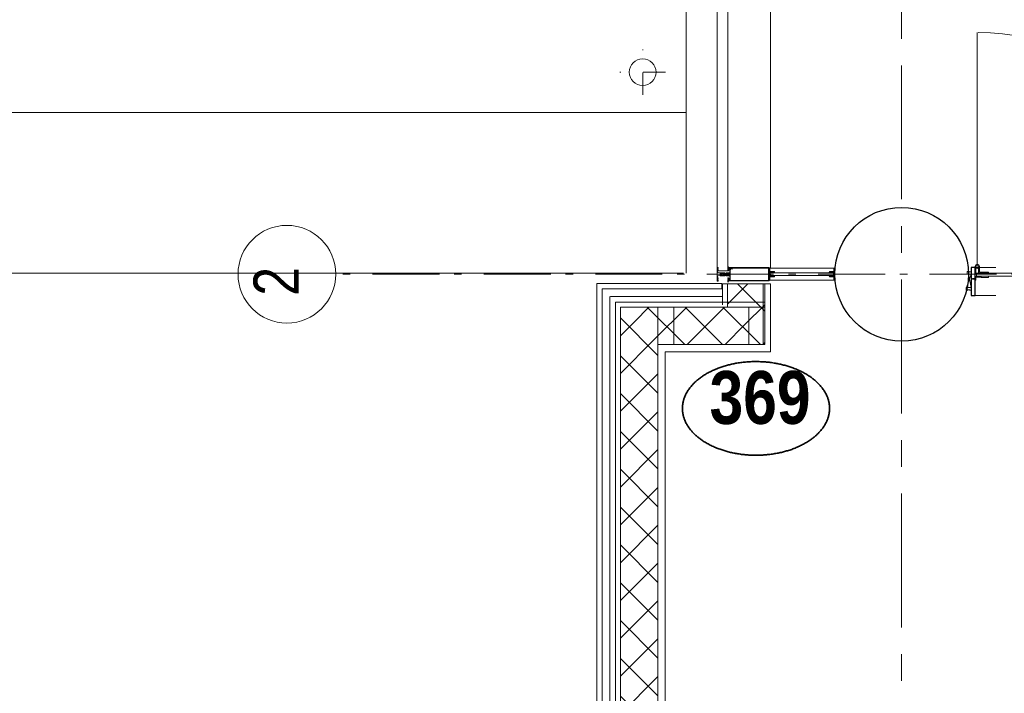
# Model space of a CAD drawing. Header units: millimetres. Extents: x 274611 to 749520, y 175257 to 298905.
# Tile 160 of 251: x 714254 to 717935, y 199142 to 201660. Entities that reach past the tile are written whole.
import ezdxf
from ezdxf.enums import TextEntityAlignment as Align

# ---------------------------------------------------------------- set-up
doc = ezdxf.new("R2010")
doc.units = ezdxf.units.MM
doc.header["$LTSCALE"] = 400
for name, pattern in [('CENTER', [2, 1.25, -0.25, 0.25, -0.25]), ('STYLE_01', [0.416641, 0.208282, -0.208359]), ('STYLE_06', [1.041641, 0.625, -0.208282, 0.069427, -0.138931]), ('STYLE_21', [0.138889, 0.069444, -0.069444])]:
    doc.linetypes.add(name, pattern=pattern)
for name, color, linetype, lineweight in [('Buitenkozijnen', 140, 'Continuous', 15), ('Detailaanduiding', 5, 'Continuous', 70), ('mat-beton (ihwg)', 5, 'Continuous', 25), ('mat-glas-hor', 5, 'Continuous', 15), ('mat-kalkzandsteen', 5, 'Continuous', 25), ('mat-naaldhout', 140, 'Continuous', 15), ('mat-staal', 5, 'Continuous', 25), ('None', 7, 'Continuous', 9)]:
    doc.layers.add(name, color=color, linetype=linetype, lineweight=lineweight)
doc.layers.add('stramien', color=1, linetype='CENTER')
doc.styles.add('Arial Narrow', font='ARIALN.TTF', dxfattribs={"height": 222.25})
doc.styles.add('Arial Narrow (bold)', font='ARIALNB.TTF', dxfattribs={"height": 172.861111})
doc.styles.get("Standard").update_dxf_attribs({"font": 'arial.ttf'})

# ---------------------------------------------------------------- blocks, each defined once
blk = doc.blocks.new('*X170')
at = {"layer": 'None', "lineweight": 25}
blk.add_line((967, -22.9), (967.7, -22.2), dxfattribs=at)
blk = doc.blocks.new('*X171')
at = {"layer": 'None', "lineweight": 25}
blk.add_line((967.5, -22.4), (969.6, -20.4), dxfattribs=at)
blk = doc.blocks.new('*U172')
at = {"layer": 'None', "color": 8, "lineweight": 5}
for radius in [8, 6]:
    blk.add_circle((962, 19.5), radius, dxfattribs=at)
blk = doc.blocks.new('*U173')
at = {"layer": 'None', "color": 8, "lineweight": 5}
for points in [[(957.2, 19.5), (957.2, -5.5), (920, -5.5), (920, -2.5), (954.2, -2.5), (954.2, 19.5)], [(967, 19.5), (970, 19.5), (970, -5.5), (967, -5.5)]]:
    blk.add_lwpolyline(points, close=True, dxfattribs=at)
at = {"layer": 'None', "color": 7}
blk.add_blockref('*U172', (0, 0), dxfattribs=at)
blk = doc.blocks.new('binnenzeskantschroef voor glaslat')
at = {"layer": 'None', "color": 43, "linetype": 'STYLE_21', "lineweight": 9}
for p, q in [((-1.25, 2.5), (-3.75, 0)), ((1.25, 2.5), (3.75, 0))]:
    blk.add_line(p, q, dxfattribs=at)
at = {"layer": 'None', "color": 43, "linetype": 'Continuous', "lineweight": 9}
blk.add_line((-3.75, 0), (3.75, 0), dxfattribs=at)
at = {"layer": 'None', "color": 43, "linetype": 'STYLE_21', "lineweight": 9}
blk.add_lwpolyline([(-1.25, 12.5), (-1.25, 2.5), (1.25, 2.5), (1.25, 12.5)], close=True, dxfattribs=at)
blk = doc.blocks.new('OB - deur as 2 _ A _ F (2D)')
at = {"layer": 'mat-glas-hor', "color": 140, "lineweight": 15}
blk.add_lwpolyline([(65.4, -5.5), (965, -5.5), (965, -17.5), (65.4, -17.5)], close=True, dxfattribs=at)
at = {"layer": 'mat-kalkzandsteen', "color": 43, "lineweight": 9}
for p, q in [((63, -29.1), (63, -32.5)), ((76.5, -20.5), (69.3, -20.5)), ((953.5, -20.5), (960.7, -20.5)), ((967, -29.1), (967, -32.5))]:
    blk.add_line(p, q, dxfattribs=at)
at = {"layer": 'mat-kalkzandsteen', "color": 8, "lineweight": 5}
for p, q in [((985, -10), (1002, -60)), ((985, -60), (995, -10))]:
    blk.add_line(p, q, dxfattribs=at)
for points, knots in [([(999.7, -10), (999.7, -5), (999.7, 0), (992, -2.4), (985, 0), (985, -5), (985, -10), (992.3, -10), (999.7, -10)], [0, 0, 0, 0.201598, 0.201598, 0.502704, 0.502704, 0.704302, 0.704302, 1, 1, 1]), ([(1004.1, -60), (1004.1, -65), (1004.1, -70), (994.2, -67.6), (985, -70), (985, -65), (985, -60), (994.5, -60), (1004.1, -60)], [0, 0, 0, 0.171388, 0.171388, 0.50181, 0.50181, 0.673198, 0.673198, 1, 1, 1])]:
    blk.add_open_spline(points, degree=2, knots=knots, dxfattribs=at)
at = {"layer": 'mat-naaldhout', "lineweight": 15}
blk.add_lwpolyline([(0, 0), (45, 0), (45, -50), (0, -50)], close=True, dxfattribs=at)
at = {"layer": 'mat-staal', "color": 43, "lineweight": 9}
for p, q in [((60, -22.2), (60, -32.5)), ((60, -32.5), (63, -32.5)), ((63, -22.2), (63, -29.5)), ((80, -17.5), (64.7, -17.5)), ((72.5, -20.5), (64.7, -20.5)), ((80, -20.5), (75.5, -20.5)), ((80, -17.5), (80, -20.5)), ((950, -17.5), (950, -20.5)), ((965.3, -17.5), (950, -17.5)), ((954.5, -20.5), (950, -20.5)), ((965.3, -20.5), (957.5, -20.5)), ((967, -29.5), (967, -22.2)), ((970, -32.5), (967, -32.5)), ((970, -32.5), (970, -22.2))]:
    blk.add_line(p, q, dxfattribs=at)
at = {"layer": 'mat-staal', "color": 92, "lineweight": 25}
for points in [[(60, 15), (45, 15), (45, -90), (60, -90)], [(970, 15), (985, 15), (985, -90), (970, -90)]]:
    blk.add_lwpolyline(points, close=True, dxfattribs=at)
at = {"layer": 'mat-staal', "color": 43, "lineweight": 9}
for centre, radius, start, end in [((64.9, -22.4), 4.94, 90, 180), ((64.9, -22.4), 1.94, 90, 180), ((965.1, -22.4), 4.94, 0, 90), ((965.1, -22.4), 1.94, 0, 90)]:
    blk.add_arc(centre, radius, start, end, dxfattribs=at)
at = {"layer": 'None', "color": 43, "lineweight": 9}
blk.add_line((962, 19.5), (962, 894.1), dxfattribs=at)
at = {"layer": 'None', "color": 8, "linetype": 'STYLE_01', "lineweight": 5}
for p, q in [((60, 15), (965, 15)), ((60, -90), (970, -90))]:
    blk.add_line(p, q, dxfattribs=at)
at = {"layer": 'None', "color": 8, "lineweight": 5}
blk.add_lwpolyline([(920, -17.5), (948, -17.5), (948, -22.5), (920, -22.5)], close=True, dxfattribs=at)
at = {"layer": 'None', "color": 43, "lineweight": 9}
blk.add_arc((965, -5.5), 899.6, 90.3876, 180, dxfattribs=at)
at = {"layer": 'mat-staal', "color": 43}
for name in ['*X170', '*X171']:
    blk.add_blockref(name, (0, 0), dxfattribs=at)
at = {"layer": 'None', "color": 7}
blk.add_blockref('*U173', (0, 0), dxfattribs=at)
at = {"layer": 'None', "color": 7, "xscale": -1, "rotation": 90}
blk.add_blockref('binnenzeskantschroef voor glaslat', (63, -27.5), dxfattribs=at)
at = {"layer": 'None', "color": 7, "rotation": 270}
blk.add_blockref('binnenzeskantschroef voor glaslat', (967, -27.5), dxfattribs=at)
blk = doc.blocks.new('*X2059')
at = {"layer": 'None', "lineweight": 5}
for p, q in [((29648, -27486.2), (29701.4, -27432.8)), ((29718.7, -27556.9), (29842.8, -27432.8)), ((29844.3, -27572.8), (29984.3, -27432.8)), ((29985.7, -27572.8), (30060.2, -27498.3)), ((30127.1, -27572.8), (30130.9, -27569))]:
    blk.add_line(p, q, dxfattribs=at)
at = {"layer": 'None', "lineweight": 13}
for p, q in [((29695.2, -27432.8), (29835.2, -27572.8)), ((29836.6, -27432.8), (29976.6, -27572.8)), ((29978, -27432.8), (30118, -27572.8))]:
    blk.add_line(p, q, dxfattribs=at)
blk = doc.blocks.new('*X2060')
at = {"layer": 'None', "lineweight": 13}
for p, q in [((29594.6, -27473.6), (29734.6, -27613.6)), ((29594.6, -27615), (29734.6, -27755)), ((29594.6, -27756.4), (29734.6, -27896.4)), ((29594.6, -27897.8), (29734.6, -28037.8)), ((29594.6, -28039.2), (29734.6, -28179.2)), ((29594.6, -28180.6), (29734.6, -28320.6)), ((29594.6, -28322), (29734.6, -28462)), ((29594.6, -28463.4), (29734.6, -28603.4)), ((29594.6, -28604.8), (29734.6, -28744.8)), ((29594.6, -28746.2), (29734.6, -28886.2)), ((29594.6, -28887.6), (29734.6, -29027.6)), ((29594.6, -29029), (29675.6, -29110))]:
    blk.add_line(p, q, dxfattribs=at)
at = {"layer": 'None', "lineweight": 5}
for p, q in [((29594.6, -27539.7), (29648, -27486.2)), ((29594.6, -27681.1), (29718.7, -27556.9)), ((29594.6, -27822.5), (29734.6, -27682.5)), ((29594.6, -27963.9), (29734.6, -27823.9)), ((29594.6, -28105.4), (29734.6, -27965.4)), ((29594.6, -28246.8), (29734.6, -28106.8)), ((29594.6, -28388.2), (29734.6, -28248.2)), ((29594.6, -28529.6), (29734.6, -28389.6)), ((29594.6, -28671), (29734.6, -28531)), ((29594.6, -28812.5), (29734.6, -28672.5)), ((29594.6, -28953.9), (29734.6, -28813.9)), ((29594.6, -29095.3), (29734.6, -28955.3)), ((29721.3, -29110), (29734.6, -29096.7))]:
    blk.add_line(p, q, dxfattribs=at)
blk = doc.blocks.new('*X2061')
at = {"layer": 'None', "lineweight": 5}
for p, q in [((29994.6, -27422.4), (30071.3, -27345.8)), ((30060.2, -27498.3), (30134.6, -27423.9)), ((30130.9, -27569), (30134.6, -27565.3))]:
    blk.add_line(p, q, dxfattribs=at)
at = {"layer": 'None', "lineweight": 13}
blk.add_line((30032.4, -27345.8), (30134.6, -27448), dxfattribs=at)
blk = doc.blocks.new('*U2062')
at = {"layer": 'None', "color": 140, "lineweight": 15}
for p, q in [((29973.9, -27344.8), (29506.6, -27344.8)), ((29506.6, -27344.8), (29506.6, -29112.3)), ((29973.9, -27344.8), (29973.9, -27364.8)), ((29976.6, -27345.8), (29976.6, -27423.8)), ((29976.6, -27345.8), (29994.6, -27345.8)), ((29994.6, -27345.8), (29994.6, -27423.8)), ((30128.6, -27345.8), (30128.6, -27572.8)), ((30128.6, -27345.8), (30156.1, -27345.8)), ((30156.1, -27345.8), (30156.1, -27600.3)), ((29973.9, -27364.8), (29526.6, -27364.8)), ((29526.6, -27364.8), (29526.6, -29112.3)), ((29576.6, -27414.8), (29576.6, -29110)), ((30134.6, -27414.8), (29576.6, -27414.8)), ((29594.6, -27432.8), (29594.6, -29110)), ((30134.6, -27432.8), (29594.6, -27432.8)), ((30128.6, -27572.8), (29734.6, -27572.8)), ((29734.6, -27572.8), (29734.6, -29110)), ((30156.1, -27600.3), (29762.1, -27600.3)), ((29762.1, -27600.3), (29762.1, -29110))]:
    blk.add_line(p, q, dxfattribs=at)
at = {"layer": 'None', "color": 140, "linetype": 'Continuous', "lineweight": 15}
for p, q in [((29994.6, -27345.8), (29994.6, -27432.8)), ((29994.6, -27345.8), (30134.6, -27345.8)), ((30134.6, -27345.8), (30134.6, -27572.8)), ((29994.6, -27432.8), (29594.6, -27432.8)), ((29594.6, -27432.8), (29594.6, -29110)), ((30134.6, -27572.8), (29734.6, -27572.8)), ((29734.6, -27572.8), (29734.6, -29110))]:
    blk.add_line(p, q, dxfattribs=at)
at = {"layer": 'None', "color": 8, "linetype": 'Continuous', "lineweight": 5}
for p, q in [((29554.6, -27392.8), (29554.6, -29110)), ((29557.1, -27392.8), (29976.6, -27392.8))]:
    blk.add_line(p, q, dxfattribs=at)
at = {"layer": 'None', "color": 140, "linetype": 'Continuous', "lineweight": 15}
for points in [[(29794.6, -27572.8), (29794.6, -27432.8), (29734.6, -27432.8), (29734.6, -27572.8)], [(30134.6, -27572.8), (30134.6, -27432.8), (30074.6, -27432.8), (30074.6, -27572.8)]]:
    blk.add_lwpolyline(points, close=True, dxfattribs=at)
at = {"layer": 'None', "color": 140}
for name in ['*X2061', '*X2059', '*X2060']:
    blk.add_blockref(name, (0, 0), dxfattribs=at)
blk = doc.blocks.new('Kolom O 500')
at = {"layer": 'mat-beton (ihwg)', "lineweight": 25}
blk.add_circle((0, 0), 250, dxfattribs=at)
blk = doc.blocks.new('*U224')
at = {"layer": 'None', "color": 8, "lineweight": 5}
for points in [[(-24.8, 32.4), (24.8, 32.4), (24.8, 10.2), (23.1, 10.2), (23.1, 30.8), (-23.1, 30.8), (-23.1, 11.2), (-24.8, 11.2)], [(-24.8, -111.4), (-24.8, 32.4), (-23.1, 32.4), (-23.1, -112.4), (23.1, -112.4), (23.1, 32.4), (24.8, 32.4), (24.8, -111.4), (24.4, -111.4), (23.3, -115.5), (23.3, -117), (23.7, -117), (23.7, -117.6), (21.7, -117.6), (21.7, -117), (22.5, -117), (22.5, -115.1), (22.5, -113.9), (21.3, -113.9), (18.7, -113.9), (17.5, -113.9), (17.5, -115.1), (17.5, -117), (18.3, -117), (18.3, -117.6), (15.7, -117.6), (15.7, -117), (16.7, -117), (16.7, -116), (15.6, -113.9), (5.3, -113.9), (5.3, -115.8), (3.9, -115.8), (3.9, -118.6), (4.3, -119), (3.9, -119.4), (3.9, -120), (4.3, -120.4), (3.9, -120.8), (3.9, -121.4), (4.3, -121.8), (3.9, -122.8), (3.9, -127.6), (2.2, -127.6), (2.2, -116.8), (2.2, -114.6), (0, -114.6), (-2.2, -114.6), (-2.2, -116.8), (-2.2, -127.6), (-3.9, -127.6), (-3.9, -122.8), (-4.3, -121.8), (-3.9, -121.4), (-3.9, -120.8), (-4.3, -120.4), (-3.9, -120), (-3.9, -119.4), (-4.3, -119), (-3.9, -118.6), (-3.9, -115.8), (-5.3, -115.8), (-5.3, -113.9), (-15.6, -113.9), (-16.7, -116), (-16.7, -117), (-15.7, -117), (-15.7, -117.6), (-18.3, -117.6), (-18.3, -117), (-17.5, -117), (-17.5, -115.1), (-17.5, -113.9), (-18.7, -113.9), (-21.3, -113.9), (-22.5, -113.9), (-22.5, -115.1), (-22.5, -117), (-21.7, -117), (-21.7, -117.6), (-23.7, -117.6), (-23.7, -117), (-23.3, -117), (-23.3, -115.5), (-24.4, -111.4)]]:
    blk.add_lwpolyline(points, close=True, dxfattribs=at)
at = {"layer": 'None', "color": 8, "lineweight": 5, "flags": 128}
for points in [[(-25, -119), (-25.9, -119.6), (-29.5, -121.8), (-25.3, -121.8), (-21.7, -121.8), (-19.8, -121.7), (-19.3, -119.9), (-19.2, -119.4), (-18.7, -119.7), (-14.4, -120.4), (-14.2, -120.4), (-14.2, -120.6), (-14.2, -120.8), (-14.4, -120.8), (-16.5, -120.8), (-16.5, -121.8), (-16, -121.8), (-14.7, -121.8), (-13.3, -121.8), (-13.2, -120.3), (-13.2, -118.9), (-14.7, -118.8), (-15.5, -118.7), (-16, -118.1), (-16, -117.8), (-16.3, -117.8), (-17.6, -117.8), (-18.1, -118), (-18.4, -118.1), (-18.4, -117.8), (-18.4, -116.8), (-18.4, -116.5), (-18.1, -116.5), (-17.9, -116.5), (-17.4, -116.5), (-17.8, -116.1), (-17.9, -116.1), (-18.4, -115.7), (-18.9, -115.7), (-21.1, -115.7), (-21.6, -115.7), (-22.1, -116.1), (-22.2, -116.1), (-22.6, -116.5), (-22, -116.5), (-21.9, -116.5), (-21.6, -116.5), (-21.6, -116.8), (-21.6, -117.8), (-21.6, -118.1), (-21.9, -118), (-22.4, -117.8), (-23.8, -117.8), (-24.1, -117.8), (-24.1, -117.5), (-24.1, -116.7), (-24.1, -116.5), (-23.9, -116.5), (-23.7, -116.5), (-23.7, -115.7), (-24.4, -112.1), (-24.5, -111.9), (-24.7, -111.9), (-25, -111.9), (-25, -112.2), (-25, -117.9)], [(-22.8, -119.4), (-23, -119.4), (-23.1, -119.5), (-24.1, -120.3), (-25.4, -120.4), (-25.7, -120.4), (-25.7, -120.7), (-25.7, -121), (-25.4, -121), (-22.1, -121), (-21.3, -121), (-20.9, -120.4), (-20.4, -119.4), (-21.5, -119.4)], [(-20.5, -118.5), (-20.6, -118), (-21, -116.6), (-21.1, -116.2), (-20.7, -116.2), (-19.3, -116.2), (-18.9, -116.2), (-19, -116.6), (-19.4, -118), (-19.5, -118.5), (-20, -118.5)], [(25, -119), (25.9, -119.6), (29.5, -121.8), (25.3, -121.8), (21.7, -121.8), (19.8, -121.7), (19.3, -119.9), (19.2, -119.4), (18.7, -119.7), (14.4, -120.4), (14.2, -120.4), (14.2, -120.6), (14.2, -120.8), (14.4, -120.8), (16.5, -120.8), (16.5, -121.8), (16, -121.8), (14.7, -121.8), (13.3, -121.8), (13.2, -120.3), (13.2, -118.9), (14.7, -118.8), (15.5, -118.7), (16, -118.1), (16, -117.8), (16.3, -117.8), (17.6, -117.8), (18.1, -118), (18.4, -118.1), (18.4, -117.8), (18.4, -116.8), (18.4, -116.5), (18.1, -116.5), (17.9, -116.5), (17.4, -116.5), (17.8, -116.1), (17.9, -116.1), (18.4, -115.7), (18.9, -115.7), (21.1, -115.7), (21.6, -115.7), (22.1, -116.1), (22.2, -116.1), (22.6, -116.5), (22, -116.5), (21.9, -116.5), (21.6, -116.5), (21.6, -116.8), (21.6, -117.8), (21.6, -118.1), (21.9, -118), (22.4, -117.8), (23.8, -117.8), (24.1, -117.8), (24.1, -117.5), (24.1, -116.7), (24.1, -116.5), (23.9, -116.5), (23.7, -116.5), (23.7, -115.7), (24.4, -112.1), (24.5, -111.9), (24.7, -111.9), (25, -111.9), (25, -112.2), (25, -117.9)], [(20.5, -118.5), (20.6, -118), (21, -116.6), (21.1, -116.2), (20.7, -116.2), (19.3, -116.2), (18.9, -116.2), (19, -116.6), (19.4, -118), (19.5, -118.5), (20, -118.5)], [(22.8, -119.4), (23, -119.4), (23.1, -119.5), (24.1, -120.3), (25.4, -120.4), (25.7, -120.4), (25.7, -120.7), (25.7, -121), (25.4, -121), (22.1, -121), (21.3, -121), (20.9, -120.4), (20.4, -119.4), (21.5, -119.4)]]:
    blk.add_lwpolyline(points, close=True, dxfattribs=at)
blk = doc.blocks.new('*U225')
at = {"layer": 'None', "color": 8, "lineweight": 5, "flags": 128}
for points in [[(-5, -131.3), (-5.5, -131.3), (-5.5, -131.8), (-5.5, -149.5), (-5.5, -150), (-5, -150), (-4, -150), (-3.5, -150), (-3.5, -149.5), (-3.5, -149), (-4, -149), (-4.5, -149), (-4.5, -145.8), (-4.5, -145.3), (-4, -145.3), (-2.7, -145.3), (-2.3, -145.3), (-2, -144.9), (-0.8, -143.5), (0, -142.6), (0.8, -143.5), (2, -144.9), (2.2, -145.3), (2.7, -145.3), (4, -145.3), (4.5, -145.3), (4.5, -145.8), (4.5, -149), (4, -149), (3.5, -149), (3.5, -149.5), (3.5, -150), (4, -150), (5, -150), (5.5, -150), (5.5, -149.5), (5.5, -131.8), (5.5, -131.3), (5, -131.3), (4.7, -131.3), (4.7, -132), (4.7, -132.3), (4.4, -132.3), (4.1, -132.3), (3.3, -132.3), (3.3, -131.5), (3.3, -127.6), (3.3, -126.8), (4.1, -126.8), (4.4, -126.8), (4.7, -126.8), (4.7, -127.1), (4.7, -127.8), (5, -127.8), (5.5, -127.8), (5.5, -127.3), (5.5, -114.6), (5.5, -114.4), (5.3, -114.3), (5, -114.3), (4.9, -114.5), (4.1, -116.2), (4.1, -116.3), (4.2, -116.4), (4.4, -116.7), (4.5, -116.8), (4.5, -116.9), (4.5, -117.1), (4.5, -117.2), (4.4, -117.3), (4.2, -117.6), (4, -117.7), (4.2, -117.8), (4.4, -118.1), (4.5, -118.2), (4.5, -118.3), (4.5, -118.5), (4.5, -118.6), (4.4, -118.7), (4.2, -119), (4, -119.1), (4.2, -119.2), (4.4, -119.5), (4.5, -119.6), (4.5, -119.7), (4.5, -120.2), (4.5, -120.3), (4.5, -120.3), (4.2, -121.1), (4.2, -125.5), (4.2, -125.8), (3.9, -125.8), (-3.9, -125.8), (-4.2, -125.8), (-4.2, -125.5), (-4.2, -121.1), (-4.5, -120.3), (-4.5, -120.3), (-4.5, -120.2), (-4.5, -119.7), (-4.5, -119.6), (-4.4, -119.5), (-4.2, -119.2), (-4, -119.1), (-4.2, -119), (-4.4, -118.7), (-4.5, -118.6), (-4.5, -118.5), (-4.5, -118.3), (-4.5, -118.2), (-4.4, -118.1), (-4.2, -117.8), (-4, -117.7), (-4.2, -117.6), (-4.4, -117.3), (-4.5, -117.2), (-4.5, -117.1), (-4.5, -116.9), (-4.5, -116.8), (-4.4, -116.7), (-4.2, -116.4), (-4.1, -116.3), (-4.1, -116.2), (-4.9, -114.5), (-5, -114.3), (-5.3, -114.3), (-5.5, -114.4), (-5.5, -114.6), (-5.5, -127.3), (-5.5, -127.8), (-5, -127.8), (-4.7, -127.8), (-4.7, -127.1), (-4.7, -126.8), (-4.4, -126.8), (-4.1, -126.8), (-3.3, -126.8), (-3.3, -127.6), (-3.3, -131.5), (-3.3, -132.3), (-4.1, -132.3), (-4.4, -132.3), (-4.7, -132.3), (-4.7, -132), (-4.7, -131.3)], [(-4.5, -138.2), (-4, -138.2), (-2.7, -138.2), (-2.5, -138.2), (-2.5, -138), (-2.5, -137.4), (-2.5, -137.2), (-2.7, -137.2), (-4, -137.2), (-4.5, -137.2), (-4.5, -136.7), (-4.5, -133.8), (-4.5, -133.3), (-4, -133.3), (4, -133.3), (4.5, -133.3), (4.5, -133.8), (4.5, -136.7), (4.5, -137.2), (4, -137.2), (2.7, -137.2), (2.5, -137.2), (2.5, -137.4), (2.5, -138), (2.5, -138.2), (2.7, -138.2), (4, -138.2), (4.5, -138.2), (4.5, -138.7), (4.5, -143.8), (4.5, -144.3), (4, -144.3), (2.9, -144.3), (2.7, -144.3), (2.6, -144.1), (1.5, -142.9), (0, -141.1), (-1.5, -142.9), (-2.6, -144.1), (-2.7, -144.3), (-2.9, -144.3), (-4, -144.3), (-4.5, -144.3), (-4.5, -143.8), (-4.5, -138.7)], [(-2.3, -126.8), (-2.3, -127.3), (-2.3, -132.1), (-2.3, -132.3), (-2.1, -132.3), (2.1, -132.3), (2.3, -132.3), (2.3, -132.1), (2.3, -127.3), (2.3, -126.8), (1.8, -126.8), (-1.8, -126.8)]]:
    blk.add_lwpolyline(points, close=True, dxfattribs=at)
blk = doc.blocks.new('*U226')
at = {"layer": 'None', "color": 7, "lineweight": 15}
for p, q in [((-24.8, -110.4), (-24.8, -110.4)), ((-24, -110), (-24, -110)), ((-23.2, -110.4), (-23.2, -110.4)), ((-22.4, -110), (-22.4, -110)), ((-21.6, -103.9), (-21.6, -103.9)), ((-21.6, -104.7), (-21.6, -104.7)), ((-21.6, -105.5), (-21.6, -105.5)), ((-21.6, -106.3), (-21.6, -106.3)), ((-21.6, -107.1), (-21.6, -107.1)), ((-21.6, -107.9), (-21.6, -107.9)), ((-21.6, -108.8), (-21.6, -108.8)), ((-21.6, -109.6), (-21.6, -109.6)), ((-21.6, -110.4), (-21.6, -110.4)), ((-20.7, -103.5), (-20.7, -103.5)), ((-20.7, -105.9), (-20.7, -105.9)), ((-20.7, -106.7), (-20.7, -106.7)), ((-20.7, -107.5), (-20.7, -107.5)), ((-20.7, -108.4), (-20.7, -108.4)), ((-20.7, -109.2), (-20.7, -109.2)), ((-20.7, -110), (-20.7, -110)), ((-19.9, -103.1), (-19.9, -103.1)), ((-19.9, -107.1), (-19.9, -107.1)), ((-19.9, -107.9), (-19.9, -107.9)), ((-19.9, -108.8), (-19.9, -108.8)), ((-19.9, -109.6), (-19.9, -109.6)), ((-19.9, -110.4), (-19.9, -110.4)), ((-19.1, -103.5), (-19.1, -103.5)), ((-19.1, -104.3), (-19.1, -104.3)), ((-19.1, -105.9), (-19.1, -105.9)), ((-19.1, -106.7), (-19.1, -106.7)), ((-19.1, -107.5), (-19.1, -107.5)), ((-19.1, -108.4), (-19.1, -108.4)), ((-19.1, -109.2), (-19.1, -109.2)), ((-19.1, -110), (-19.1, -110)), ((-18.3, -104.7), (-18.3, -104.7)), ((-18.3, -105.5), (-18.3, -105.5)), ((-18.3, -106.3), (-18.3, -106.3)), ((-18.3, -110.4), (-18.3, -110.4)), ((-17.5, -110), (-17.5, -110)), ((-16.7, -110.4), (-16.7, -110.4)), ((-25.6, -119.7), (-25.6, -119.7)), ((-25.6, -121.4), (-25.6, -121.4)), ((-24.8, -111.2), (-24.8, -111.2)), ((-24.8, -112), (-24.8, -112)), ((-24.8, -112.8), (-24.8, -112.8)), ((-24.8, -113.6), (-24.8, -113.6)), ((-24.8, -114.4), (-24.8, -114.4)), ((-24.8, -115.3), (-24.8, -115.3)), ((-24.8, -116.1), (-24.8, -116.1)), ((-24.8, -116.9), (-24.8, -116.9)), ((-24.8, -117.7), (-24.8, -117.7)), ((-24.8, -118.5), (-24.8, -118.5)), ((-24.8, -119.3), (-24.8, -119.3)), ((-24.8, -120.1), (-24.8, -120.1)), ((-24.8, -121.8), (-24.8, -121.8)), ((-24, -110.8), (-24, -110.8)), ((-24, -111.6), (-24, -111.6)), ((-24, -112.4), (-24, -112.4)), ((-24, -113.2), (-24, -113.2)), ((-24, -114), (-24, -114)), ((-24, -114.9), (-24, -114.9)), ((-24, -115.7), (-24, -115.7)), ((-24, -116.5), (-24, -116.5)), ((-24, -117.3), (-24, -117.3)), ((-24, -118.1), (-24, -118.1)), ((-24, -118.9), (-24, -118.9)), ((-24, -119.7), (-24, -119.7)), ((-24, -121.4), (-24, -121.4)), ((-23.2, -111.2), (-23.2, -111.2)), ((-23.2, -112), (-23.2, -112)), ((-23.2, -112.8), (-23.2, -112.8)), ((-23.2, -113.6), (-23.2, -113.6)), ((-23.2, -114.4), (-23.2, -114.4)), ((-23.2, -115.3), (-23.2, -115.3)), ((-23.2, -116.1), (-23.2, -116.1)), ((-23.2, -116.9), (-23.2, -116.9)), ((-23.2, -117.7), (-23.2, -117.7)), ((-23.2, -118.5), (-23.2, -118.5)), ((-23.2, -121.8), (-23.2, -121.8)), ((-22.4, -110.8), (-22.4, -110.8)), ((-22.4, -111.6), (-22.4, -111.6)), ((-22.4, -117.3), (-22.4, -117.3)), ((-22.4, -118.1), (-22.4, -118.1)), ((-22.4, -121.4), (-22.4, -121.4)), ((-21.6, -111.2), (-21.6, -111.2)), ((-21.6, -112), (-21.6, -112)), ((-21.6, -116.9), (-21.6, -116.9)), ((-21.6, -117.7), (-21.6, -117.7)), ((-21.6, -118.5), (-21.6, -118.5)), ((-21.6, -121.8), (-21.6, -121.8)), ((-20.7, -110.8), (-20.7, -110.8)), ((-20.7, -111.6), (-20.7, -111.6)), ((-20.7, -112.4), (-20.7, -112.4)), ((-20.7, -113.2), (-20.7, -113.2)), ((-20.7, -114), (-20.7, -114)), ((-20.7, -114.9), (-20.7, -114.9)), ((-20.7, -115.7), (-20.7, -115.7)), ((-20.7, -116.5), (-20.7, -116.5)), ((-20.7, -117.3), (-20.7, -117.3)), ((-20.7, -118.1), (-20.7, -118.1)), ((-20.7, -121.4), (-20.7, -121.4)), ((-19.9, -111.2), (-19.9, -111.2)), ((-19.9, -112), (-19.9, -112)), ((-19.9, -112.8), (-19.9, -112.8)), ((-19.9, -113.6), (-19.9, -113.6)), ((-19.9, -114.4), (-19.9, -114.4)), ((-19.9, -115.3), (-19.9, -115.3)), ((-19.9, -116.1), (-19.9, -116.1)), ((-19.9, -116.9), (-19.9, -116.9)), ((-19.9, -117.7), (-19.9, -117.7)), ((-19.9, -118.5), (-19.9, -118.5)), ((-19.9, -119.3), (-19.9, -119.3)), ((-19.9, -120.1), (-19.9, -120.1)), ((-19.9, -120.9), (-19.9, -120.9)), ((-19.1, -110.8), (-19.1, -110.8)), ((-19.1, -111.6), (-19.1, -111.6)), ((-19.1, -117.3), (-19.1, -117.3)), ((-19.1, -118.1), (-19.1, -118.1)), ((-19.1, -118.9), (-19.1, -118.9)), ((-18.3, -111.2), (-18.3, -111.2)), ((-18.3, -112), (-18.3, -112)), ((-18.3, -116.9), (-18.3, -116.9)), ((-18.3, -117.7), (-18.3, -117.7)), ((-18.3, -118.5), (-18.3, -118.5)), ((-18.3, -119.3), (-18.3, -119.3)), ((-17.5, -110.8), (-17.5, -110.8)), ((-17.5, -111.6), (-17.5, -111.6)), ((-17.5, -112.4), (-17.5, -112.4)), ((-17.5, -113.2), (-17.5, -113.2)), ((-17.5, -114), (-17.5, -114)), ((-17.5, -114.9), (-17.5, -114.9)), ((-17.5, -115.7), (-17.5, -115.7)), ((-17.5, -116.5), (-17.5, -116.5)), ((-17.5, -117.3), (-17.5, -117.3)), ((-17.5, -118.1), (-17.5, -118.1)), ((-17.5, -118.9), (-17.5, -118.9)), ((-17.5, -119.7), (-17.5, -119.7)), ((-16.7, -111.2), (-16.7, -111.2)), ((-16.7, -112), (-16.7, -112)), ((-16.7, -112.8), (-16.7, -112.8)), ((-16.7, -113.6), (-16.7, -113.6)), ((-16.7, -114.4), (-16.7, -114.4)), ((-16.7, -115.3), (-16.7, -115.3)), ((-16.7, -116.1), (-16.7, -116.1)), ((-16.7, -116.9), (-16.7, -116.9)), ((-16.7, -117.7), (-16.7, -117.7)), ((-16.7, -118.5), (-16.7, -118.5)), ((-16.7, -119.3), (-16.7, -119.3)), ((-16.7, -120.1), (-16.7, -120.1)), ((-15.9, -118.1), (-15.9, -118.1)), ((-15.9, -118.9), (-15.9, -118.9)), ((-15.9, -119.7), (-15.9, -119.7)), ((-15.9, -121.4), (-15.9, -121.4)), ((-15.1, -119.3), (-15.1, -119.3)), ((-15.1, -120.1), (-15.1, -120.1)), ((-15.1, -120.9), (-15.1, -120.9)), ((-15.1, -121.8), (-15.1, -121.8)), ((-14.2, -118.9), (-14.2, -118.9)), ((-14.2, -119.7), (-14.2, -119.7)), ((-14.2, -120.5), (-14.2, -120.5)), ((-14.2, -121.4), (-14.2, -121.4)), ((-13.4, -120.1), (-13.4, -120.1)), ((-13.4, -120.9), (-13.4, -120.9))]:
    blk.add_line(p, q, dxfattribs=at)
at = {"layer": 'None', "color": 7}
blk.add_blockref('*U225', (0, 0), dxfattribs=at)
blk = doc.blocks.new('*U227')
at = {"layer": 'None', "color": 8, "lineweight": 5}
for points in [[(-13.5, -159.8), (-13.5, -158.9), (-14.5, -158.1), (-14.7, -157.9), (-14.9, -158.1), (-14.9, -158.1), (-15.4, -158.5), (-15.6, -158.7), (-15.8, -158.5), (-15.8, -158.5), (-16.3, -158.1), (-16.5, -157.9), (-16.7, -158.1), (-16.7, -158.1), (-17.2, -158.5), (-17.4, -158.7), (-17.6, -158.5), (-17.6, -158.5), (-18.1, -158.1), (-18.3, -157.9), (-18.5, -158.1), (-18.5, -158.1), (-19, -158.5), (-19.2, -158.7), (-19.4, -158.5), (-19.4, -158.5), (-19.9, -158.1), (-20.1, -157.9), (-20.3, -158.1), (-20.3, -158.1), (-20.8, -158.5), (-21, -158.7), (-21.2, -158.5), (-21.2, -158.5), (-21.7, -158.1), (-21.9, -157.9), (-22.1, -158.1), (-22.1, -158.1), (-22.4, -158.3), (-23.2, -158.3), (-23.5, -158.1), (-23.7, -157.9), (-23.9, -158.1), (-23.9, -158.1), (-24.2, -158.3), (-24.5, -158.3), (-24.7, -158.3), (-24.8, -158.2), (-24.8, -158.2), (-24.9, -157.9), (-25.1, -157.7), (-25.3, -157.7), (-25.5, -157.8), (-25.5, -158), (-25.5, -158), (-25.5, -161.4), (-25.5, -161.7), (-25.2, -161.7), (-25.2, -161.7), (-24.3, -161.7), (-24, -161.7), (-24, -161.4), (-24, -161.4), (-24, -159.7), (-24, -159.6), (-24.1, -159.5), (-24.1, -159.5), (-24.3, -159.3), (-24, -159.2), (-23.8, -159.1), (-23.8, -159.4), (-23.8, -159.4), (-23.7, -159.4), (-23.6, -159.3), (-23.6, -159.3), (-22.8, -159.3), (-22.5, -159.3), (-22.5, -159.6), (-22.5, -159.6), (-22.5, -160.3), (-22.5, -160.6), (-22.2, -160.6), (-22.2, -160.6), (-22, -160.6), (-21.9, -160.6), (-21.8, -160.5), (-21.8, -160.5), (-20.5, -159.8), (-13.5, -159.8)], [(-6, -157.7), (-6.2, -160.2), (-8.7, -160.2), (-8.7, -160.2), (-20.4, -160.2), (-21.6, -160.9), (-22.9, -160.9), (-22.9, -159.7), (-23.8, -159.7), (-23.8, -161.8), (23.8, -161.8), (23.8, -159.7), (22.9, -159.7), (22.9, -160.9), (21.6, -160.9), (20.4, -160.2), (8.7, -160.2), (6.2, -160.2), (6, -157.7), (6, -157.7), (5.3, -150.2), (2.5, -150.2), (2.5, -148.2), (-2.5, -148.2), (-2.5, -150.2), (-5.3, -150.2), (-6, -157.7)], [(13.5, -159.8), (13.5, -158.9), (14.5, -158.1), (14.7, -157.9), (14.9, -158.1), (14.9, -158.1), (15.4, -158.5), (15.6, -158.7), (15.8, -158.5), (15.8, -158.5), (16.3, -158.1), (16.5, -157.9), (16.7, -158.1), (16.7, -158.1), (17.2, -158.5), (17.4, -158.7), (17.6, -158.5), (17.6, -158.5), (18.1, -158.1), (18.3, -157.9), (18.5, -158.1), (18.5, -158.1), (19, -158.5), (19.2, -158.7), (19.4, -158.5), (19.4, -158.5), (19.9, -158.1), (20.1, -157.9), (20.3, -158.1), (20.3, -158.1), (20.8, -158.5), (21, -158.7), (21.2, -158.5), (21.2, -158.5), (21.7, -158.1), (21.9, -157.9), (22.1, -158.1), (22.1, -158.1), (22.4, -158.3), (23.2, -158.3), (23.5, -158.1), (23.7, -157.9), (23.9, -158.1), (23.9, -158.1), (24.2, -158.3), (24.5, -158.3), (24.7, -158.3), (24.8, -158.2), (24.8, -158.2), (24.9, -157.9), (25.1, -157.7), (25.3, -157.7), (25.5, -157.8), (25.5, -158), (25.5, -158), (25.5, -161.4), (25.5, -161.7), (25.2, -161.7), (25.2, -161.7), (24.3, -161.7), (24, -161.7), (24, -161.4), (24, -161.4), (24, -159.7), (24, -159.6), (24.1, -159.5), (24.1, -159.5), (24.3, -159.3), (24, -159.2), (23.8, -159.1), (23.8, -159.4), (23.8, -159.4), (23.7, -159.4), (23.6, -159.3), (23.6, -159.3), (22.8, -159.3), (22.5, -159.3), (22.5, -159.6), (22.5, -159.6), (22.5, -160.3), (22.5, -160.6), (22.2, -160.6), (22.2, -160.6), (22, -160.6), (21.9, -160.6), (21.8, -160.5), (21.8, -160.5), (20.5, -159.8), (13.5, -159.8)]]:
    blk.add_lwpolyline(points, close=True, dxfattribs=at)
blk = doc.blocks.new('verticale stijl')
at = {"layer": 'None', "color": 7}
for name in ['*U224', '*U226', '*U227']:
    blk.add_blockref(name, (0, 0), dxfattribs=at)
blk = doc.blocks.new('*U2588')
at = {"layer": 'mat-kalkzandsteen', "color": 43, "lineweight": 9}
for p, q in [((30379.7, -27299.9), (30386.8, -27299.9)), ((30393.2, -27291.3), (30393.2, -27287.9))]:
    blk.add_line(p, q, dxfattribs=at)
at = {"layer": 'mat-staal', "color": 43, "lineweight": 9}
for p, q in [((30376.2, -27299.9), (30380.7, -27299.9)), ((30376.2, -27302.9), (30376.2, -27299.9)), ((30376.2, -27302.9), (30391.5, -27302.9)), ((30383.7, -27299.9), (30391.5, -27299.9)), ((30396.2, -27287.9), (30393.2, -27287.9)), ((30393.2, -27298.2), (30393.2, -27290.9)), ((30396.2, -27298.2), (30396.2, -27287.9))]:
    blk.add_line(p, q, dxfattribs=at)
for radius in [1.94, 4.94]:
    blk.add_arc((30391.2, -27298), radius, 270, 0, dxfattribs=at)
blk = doc.blocks.new('*X2589')
at = {"layer": 'None', "lineweight": 9}
blk.add_line((30379.8, -27320.1), (30382.8, -27317.1), dxfattribs=at)
blk = doc.blocks.new('*U2590')
at = {"layer": 'mat-kalkzandsteen', "color": 43, "lineweight": 9}
for p, q in [((30379.7, -27320.1), (30386.8, -27320.1)), ((30393.2, -27328.7), (30393.2, -27332.1))]:
    blk.add_line(p, q, dxfattribs=at)
at = {"layer": 'mat-staal', "color": 43, "lineweight": 9}
for p, q in [((30376.2, -27317.1), (30376.2, -27320.1)), ((30391.5, -27317.1), (30376.2, -27317.1)), ((30380.7, -27320.1), (30376.2, -27320.1)), ((30391.5, -27320.1), (30383.7, -27320.1)), ((30393.2, -27329.1), (30393.2, -27321.8)), ((30396.2, -27332.1), (30393.2, -27332.1)), ((30396.2, -27332.1), (30396.2, -27321.8))]:
    blk.add_line(p, q, dxfattribs=at)
for radius in [4.94, 1.94]:
    blk.add_arc((30391.2, -27322), radius, 0, 90, dxfattribs=at)
at = {"layer": 'mat-staal', "color": 43}
blk.add_blockref('*X2589', (0, 0), dxfattribs=at)
blk = doc.blocks.new('*U2591')
at = {"layer": 'mat-kalkzandsteen', "color": 43, "lineweight": 9}
for p, q in [((30153.3, -27328.7), (30153.3, -27332.1)), ((30166.8, -27320.1), (30159.6, -27320.1))]:
    blk.add_line(p, q, dxfattribs=at)
at = {"layer": 'mat-staal', "color": 43, "lineweight": 9}
for p, q in [((30170.3, -27317.1), (30154.9, -27317.1)), ((30170.3, -27317.1), (30170.3, -27320.1)), ((30150.3, -27321.8), (30150.3, -27332.1)), ((30150.3, -27332.1), (30153.3, -27332.1)), ((30153.3, -27321.8), (30153.3, -27329.1)), ((30162.8, -27320.1), (30154.9, -27320.1)), ((30170.3, -27320.1), (30165.8, -27320.1))]:
    blk.add_line(p, q, dxfattribs=at)
for radius in [4.94, 1.94]:
    blk.add_arc((30155.2, -27322), radius, 90, 180, dxfattribs=at)
blk = doc.blocks.new('*U2592')
at = {"layer": 'mat-kalkzandsteen', "color": 43, "lineweight": 9}
for p, q in [((30153.3, -27291.3), (30153.3, -27287.9)), ((30166.8, -27299.9), (30159.6, -27299.9))]:
    blk.add_line(p, q, dxfattribs=at)
at = {"layer": 'mat-staal', "color": 43, "lineweight": 9}
for p, q in [((30150.3, -27287.9), (30150.3, -27298.2)), ((30150.3, -27287.9), (30153.3, -27287.9)), ((30153.3, -27290.9), (30153.3, -27298.2)), ((30154.9, -27299.9), (30162.8, -27299.9)), ((30154.9, -27302.9), (30170.3, -27302.9)), ((30165.8, -27299.9), (30170.3, -27299.9)), ((30170.3, -27302.9), (30170.3, -27299.9))]:
    blk.add_line(p, q, dxfattribs=at)
for radius in [4.94, 1.94]:
    blk.add_arc((30155.2, -27298), radius, 180, 270, dxfattribs=at)
blk = doc.blocks.new('*U2593')
at = {"layer": 'None', "color": 8, "linetype": 'Continuous', "lineweight": 5}
blk.add_line((30150.3, -27302.9), (30150.3, -27317.1), dxfattribs=at)
blk.add_lwpolyline([(30170.3, -27302.9), (30150.3, -27302.9), (30150.3, -27317.1), (30170.3, -27317.1), (30172.1, -27315), (30155.1, -27315), (30155.1, -27305), (30172.1, -27305)], close=True, dxfattribs=at)
at = {"layer": 'None', "color": 7}
for name in ['*U2592', '*U2591']:
    blk.add_blockref(name, (0, 0), dxfattribs=at)
blk = doc.blocks.new('*U2594')
at = {"layer": 'mat-glas-hor', "color": 140, "lineweight": 15}
blk.add_lwpolyline([(30391.3, -27315), (30391.3, -27305), (30155.1, -27305), (30155.2, -27315)], close=True, dxfattribs=at)
at = {"layer": 'None', "color": 8, "linetype": 'Continuous', "lineweight": 5}
for p, q in [((30153.3, -27287.9), (30393.2, -27287.9)), ((30396.2, -27317.1), (30396.2, -27302.9)), ((30153.3, -27332.1), (30393.2, -27332.1))]:
    blk.add_line(p, q, dxfattribs=at)
blk.add_lwpolyline([(30376.2, -27317.1), (30396.2, -27317.1), (30396.2, -27302.9), (30376.2, -27302.9), (30374.4, -27305), (30391.3, -27305), (30391.3, -27315), (30374.4, -27315)], close=True, dxfattribs=at)
at = {"layer": 'None', "color": 7}
for name in ['*U2593', '*U2588', '*U2590']:
    blk.add_blockref(name, (0, 0), dxfattribs=at)
blk = doc.blocks.new('Detail')
at = {"layer": 'Detailaanduiding', "color": 1, "linetype": 'Continuous', "lineweight": 35}
blk.add_open_spline([(-134.1, 153.9), (-70.3, 177.4), (77, 177.4), (140.9, 153.9), (204.7, 130.5), (241.5, 89.9), (278.4, 49.3), (278.4, 2.4), (278.4, -44.5), (241.5, -85.1), (204.7, -125.7), (140.9, -149.2), (77, -172.6), (-70.3, -172.6), (-134.1, -149.2), (-198, -125.7), (-234.8, -85.1), (-271.6, -44.5), (-271.6, 2.4), (-271.6, 49.3), (-234.8, 89.9), (-198, 130.5), (-134.1, 153.9)], degree=2, knots=[0, 0, 0, 0.097932, 0.195864, 0.195864, 0.280023, 0.280023, 0.347931, 0.347931, 0.415846, 0.415846, 0.5, 0.5, 0.597932, 0.695864, 0.695864, 0.780023, 0.780023, 0.847931, 0.847931, 0.915846, 0.915846, 1, 1, 1], dxfattribs=at)
at = {"layer": 'Detailaanduiding', "style": 'Arial Narrow (bold)'}
blk.add_attdef('Detail', text='', height=197.6, dxfattribs=at).set_placement((-170.2, 142.2), align=Align.TOP_LEFT)
at = {"layer": 'None', "color": 0, "flags": 1}
blk.add_attdef('Fragment', (-271.6, -528.2), '', height=197.6, dxfattribs=at)
blk = doc.blocks.new('*U2620')
at = {"layer": 'None', "color": 140, "linetype": 'STYLE_01', "lineweight": 15}
for p, q in [((29677.8, -26639.7), (29677.8, -26469.7)), ((29762.8, -26554.7), (29592.8, -26554.7))]:
    blk.add_line(p, q, dxfattribs=at)
at = {"layer": 'None', "color": 140, "linetype": 'Continuous', "lineweight": 15}
blk.add_circle((29677.8, -26554.7), 50, dxfattribs=at)
blk = doc.blocks.new('*U2699')
at = {"layer": 'None', "color": 43, "linetype": 'Continuous', "lineweight": 9}
blk.add_circle((28347.5, -27310), 182.6, dxfattribs=at)
at = {"layer": 'None', "color": 43, "insert": (28222.6, -27390.5), "char_height": 169.3, "width": 160.91, "attachment_point": 1, "rotation": 90, "style": 'Arial Narrow'}
blk.add_mtext('2', dxfattribs=at)

msp = doc.modelspace()

# ---------------------------------------------------------------- linework, layer by layer
at = {"layer": 'Buitenkozijnen', "color": 140, "linetype": 'Continuous', "lineweight": 15}
for p, q in [((716861.28989, 222928.34408), (716861.28989, 200721.99051)), ((716901.28989, 222928.34408), (716901.28989, 200721.99051)), ((716861.28989, 200721.99051), (716901.28989, 200721.99051))]:
    msp.add_line(p, q, dxfattribs=at)
at = {"layer": 'Buitenkozijnen', "color": 43, "linetype": 'Continuous', "lineweight": 9}
for p, q in [((717061.28989, 200733.54408), (717061.28989, 222945.5212)), ((716746.01791, 200713.25388), (716746.01791, 222870.17001)), ((716736.01789, 200713.25388), (707826.28989, 200713.25388))]:
    msp.add_line(p, q, dxfattribs=at)
at = {"layer": 'None', "color": 43, "linetype": 'STYLE_06', "lineweight": 9}
msp.add_line((749155.23053, 200708.74408), (715435.32989, 200708.74408), dxfattribs=at)
at = {"layer": 'None', "color": 140, "linetype": 'Continuous', "lineweight": 15}
msp.add_lwpolyline([(707826.25314, 203704.23408), (716746.01791, 203704.23408), (716746.01791, 201313.25408), (707826.25314, 201313.25408)], close=True, dxfattribs=at)
at = {"layer": 'stramien', "lineweight": 0}
msp.add_line((717551.28989, 191388.74408), (717551.28989, 223634.37794), dxfattribs=at)

# ---------------------------------------------------------------- block references
at = {"layer": 'Buitenkozijnen', "color": 7}
msp.add_blockref('Kolom O 500', (717551.28989, 200708.74408), dxfattribs=at)
at = {"layer": 'Detailaanduiding', "color": 7}
msp.add_blockref('Detail', (717003.28398, 200204.78032), dxfattribs=at).add_auto_attribs({'Detail': '369'})
at = {"layer": 'None', "color": 7}
for name in ['*U2699', '*U2620', '*U2594', '*U2062']:
    msp.add_blockref(name, (686905.23053, 228018.74408), dxfattribs=at)
at = {"layer": 'None', "color": 7, "xscale": -1}
msp.add_blockref('OB - deur as 2 _ A _ F (2D)', (718796.28989, 200718.74361), dxfattribs=at)
at = {"layer": 'None', "color": 7, "rotation": 270}
msp.add_blockref('verticale stijl', (717023.08989, 200708.74408), dxfattribs=at)

doc.saveas('drawing.dxf')
